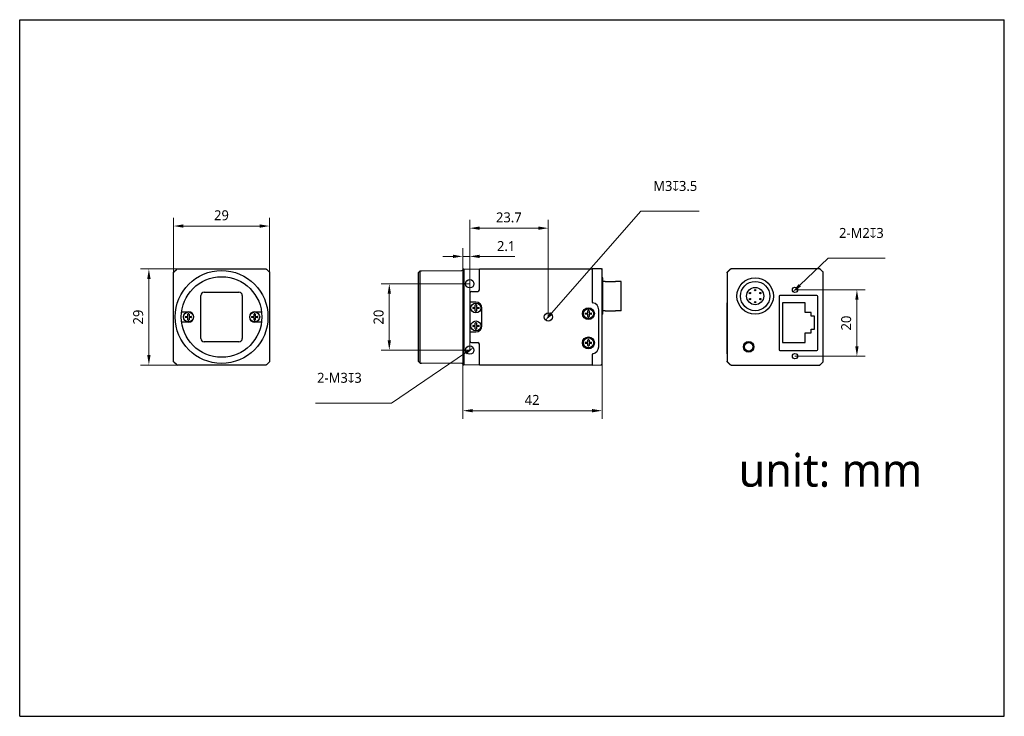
# Model space of a CAD drawing. Header units: millimetres. Extents: x 798 to 1095, y 69 to 279.
import ezdxf

# ---------------------------------------------------------------- set-up
doc = ezdxf.new("R2010")
doc.units = ezdxf.units.MM
doc.header["$LTSCALE"] = 16.335
doc.header["$PDMODE"] = 3
doc.header["$PDSIZE"] = 8
doc.layers.get('0').update_dxf_attribs({"linetype": 'CONTINUOUS'})
doc.layers.get('Defpoints').update_dxf_attribs({"linetype": 'CONTINUOUS'})
for name, color, linetype in [('00_COMPONENTS', 7, 'CONTINUOUS'), ('51__DRAFT_DIMS', 7, 'CONTINUOUS'), ('ASM_DXF_DIMENSION', 7, 'CONTINUOUS'), ('D-01-36-26-0DXF_CONTINUOUS_LINE', 7, 'CONTINUOUS'), ('HR10A-7R-6PBDXF_CONTINUOUS_LINE', 7, 'CONTINUOUS'), ('RJ45-B563S-LDXF_CONTINUOUS_LINE', 7, 'CONTINUOUS')]:
    doc.layers.add(name, color=color, linetype=linetype)
doc.styles.get("Standard").update_dxf_attribs({"font": 'Roboto-Regular.ttf'})
doc.dimstyles.new('DIMSTYLE_1', dxfattribs={"dimtxt": 3, "dimasz": 3, "dimexe": 2.5, "dimexo": 0, "dimgap": 0.75, "dimtad": 1, "dimdsep": 46, "dimtxsty": 'STANDARD', "dimblk": '_FILLED', "dimcen": 0.09, "dimclrd": 8, "dimclre": 8, "dimclrt": 7, "dimadec": 0, "dimazin": 0, "dimtp": 0.001, "dimtm": 0.001, "dimtfac": 1, "dimtofl": 0, "dimtmove": 0, "dimatfit": 3, "dimldrblk": '_FILLED', "dimfxl": 1, "dimtolj": 1, "dimlwd": 9, "dimlwe": 9, "dimarcsym": 0})
doc.dimstyles.new('DIMSTYLE_2', dxfattribs={"dimtxt": 3, "dimasz": 3, "dimexe": 2.5, "dimexo": 0, "dimtad": 1, "dimdec": 3, "dimdsep": 46, "dimtxsty": 'STANDARD', "dimblk": '_FILLED', "dimcen": 0.09, "dimclrd": 8, "dimclre": 8, "dimclrt": 7, "dimadec": 0, "dimazin": 0, "dimtp": 0.001, "dimtm": 0.001, "dimtfac": 1, "dimtdec": 3, "dimtmove": 0, "dimatfit": 2, "dimldrblk": '_FILLED', "dimfxl": 1, "dimtolj": 1, "dimlwd": 9, "dimlwe": 9, "dimarcsym": 0})

# ---------------------------------------------------------------- blocks, each defined once
blk = doc.blocks.new('_FILLED')
at = {"color": 0, "linetype": 'ByBlock'}
blk.add_solid([(0, 0), (-1, 0.167), (-1, -0.167)], dxfattribs=at)
blk = doc.blocks.new('*D210')
at = {"layer": '51__DRAFT_DIMS', "color": 8, "lineweight": 9}
for p, q in [((933.65, 199.04), (906.89, 199.04)), ((909.39, 182.04), (909.39, 196.04)), ((933.65, 179.04), (906.89, 179.04))]:
    blk.add_line(p, q, dxfattribs=at)
at = {"layer": 'Defpoints', "color": 0}
for p in [(909.39, 199.04), (933.65, 199.04), (933.65, 179.04)]:
    blk.add_point(p, dxfattribs=at)
at = {"layer": '51__DRAFT_DIMS', "color": 8, "linetype": 'ByBlock', "lineweight": 9, "xscale": 3, "yscale": 3, "zscale": 3}
for p, rotation in [((909.39, 199.04), 90), ((909.39, 179.04), 270)]:
    blk.add_blockref('_FILLED', p, dxfattribs=dict(at, rotation=rotation))
at = {"layer": '51__DRAFT_DIMS', "color": 7, "insert": (904.64, 189.02), "char_height": 3, "attachment_point": 2, "rotation": 90, "line_spacing_factor": 0.9}
blk.add_mtext('\\A1;20', dxfattribs=at)
blk = doc.blocks.new('*D211')
at = {"layer": '51__DRAFT_DIMS', "color": 8, "lineweight": 9}
for p, q in [((933.65, 179.04), (933.65, 218.32)), ((957.35, 189.04), (957.35, 218.32)), ((954.35, 215.82), (936.65, 215.82))]:
    blk.add_line(p, q, dxfattribs=at)
at = {"layer": 'Defpoints', "color": 0}
for p in [(933.65, 215.82), (957.35, 189.04), (933.65, 179.04)]:
    blk.add_point(p, dxfattribs=at)
at = {"layer": '51__DRAFT_DIMS', "color": 8, "linetype": 'ByBlock', "lineweight": 9, "xscale": 3, "yscale": 3, "zscale": 3, "rotation": 180}
blk.add_blockref('_FILLED', (933.65, 215.82), dxfattribs=at)
at = {"layer": '51__DRAFT_DIMS', "color": 8, "linetype": 'ByBlock', "lineweight": 9, "xscale": 3, "yscale": 3, "zscale": 3}
blk.add_blockref('_FILLED', (957.35, 215.82), dxfattribs=at)
at = {"layer": '51__DRAFT_DIMS', "color": 7, "insert": (945.45, 220.57), "char_height": 3, "attachment_point": 2, "line_spacing_factor": 0.9}
blk.add_mtext('\\A1;23.7', dxfattribs=at)
blk = doc.blocks.new('*D212')
at = {"layer": '51__DRAFT_DIMS', "color": 8, "lineweight": 9}
for p, q in [((931.55, 187.4), (931.55, 209.81)), ((933.65, 179.04), (933.65, 209.81)), ((928.55, 207.31), (925.55, 207.31)), ((931.55, 207.31), (933.65, 207.31)), ((936.65, 207.31), (947.29, 207.31))]:
    blk.add_line(p, q, dxfattribs=at)
at = {"layer": 'Defpoints', "color": 0}
for p in [(933.65, 207.31), (931.55, 187.4), (933.65, 179.04)]:
    blk.add_point(p, dxfattribs=at)
at = {"layer": '51__DRAFT_DIMS', "color": 8, "linetype": 'ByBlock', "lineweight": 9, "xscale": 3, "yscale": 3, "zscale": 3}
blk.add_blockref('_FILLED', (931.55, 207.31), dxfattribs=at)
at = {"layer": '51__DRAFT_DIMS', "color": 8, "linetype": 'ByBlock', "lineweight": 9, "xscale": 3, "yscale": 3, "zscale": 3, "rotation": 180}
blk.add_blockref('_FILLED', (933.65, 207.31), dxfattribs=at)
at = {"layer": '51__DRAFT_DIMS', "color": 7, "insert": (941.87, 211.93), "char_height": 3, "attachment_point": 1, "line_spacing_factor": 0.9}
blk.add_mtext('\\A1;2.1', dxfattribs=at)
blk = doc.blocks.new('*D213')
at = {"layer": '51__DRAFT_DIMS', "color": 8, "lineweight": 9}
for p, q in [((973.55, 176.13), (973.55, 158.29)), ((931.55, 174.9), (931.55, 158.29)), ((970.55, 160.79), (934.55, 160.79))]:
    blk.add_line(p, q, dxfattribs=at)
at = {"layer": 'Defpoints', "color": 0}
for p in [(973.55, 176.13), (931.55, 174.9), (931.55, 160.79)]:
    blk.add_point(p, dxfattribs=at)
at = {"layer": '51__DRAFT_DIMS', "color": 8, "linetype": 'ByBlock', "lineweight": 9, "xscale": 3, "yscale": 3, "zscale": 3, "rotation": 180}
blk.add_blockref('_FILLED', (931.55, 160.79), dxfattribs=at)
at = {"layer": '51__DRAFT_DIMS', "color": 8, "linetype": 'ByBlock', "lineweight": 9, "xscale": 3, "yscale": 3, "zscale": 3}
blk.add_blockref('_FILLED', (973.55, 160.79), dxfattribs=at)
at = {"layer": '51__DRAFT_DIMS', "color": 7, "insert": (952.46, 165.54), "char_height": 3, "attachment_point": 2, "line_spacing_factor": 0.9}
blk.add_mtext('\\A1;42', dxfattribs=at)
blk = doc.blocks.new('*D214')
at = {"layer": 'ASM_DXF_DIMENSION', "color": 8, "linetype": 'Continuous', "lineweight": 9}
for p in [(958.34, 190.17), (1002.83, 220.92)]:
    blk.add_line(p, (985.26, 220.92), dxfattribs=at)
at = {"layer": 'Defpoints', "color": 0}
for p in [(958.34, 190.17), (956.36, 187.91)]:
    blk.add_point(p, dxfattribs=at)
at = {"layer": 'ASM_DXF_DIMENSION', "color": 8, "linetype": 'ByBlock', "lineweight": 9, "xscale": 3, "yscale": 3, "zscale": 3, "rotation": 228.8019734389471}
blk.add_blockref('_FILLED', (956.36, 187.91), dxfattribs=at)
at = {"layer": 'ASM_DXF_DIMENSION', "color": 7, "lineweight": 15, "insert": (989.01, 230.05), "char_height": 3, "attachment_point": 1, "line_spacing_factor": 0.9}
blk.add_mtext('\\A1;{M3{\\fgdt;x}3.5\\P }', dxfattribs=at)
blk = doc.blocks.new('*D215')
at = {"layer": 'ASM_DXF_DIMENSION', "color": 8, "linetype": 'Continuous', "lineweight": 9}
for p in [(932.41, 178.2), (887.16, 163.09)]:
    blk.add_line(p, (910.08, 163.09), dxfattribs=at)
at = {"layer": 'Defpoints', "color": 0}
for p in [(932.41, 178.2), (934.89, 179.88)]:
    blk.add_point(p, dxfattribs=at)
at = {"layer": 'ASM_DXF_DIMENSION', "color": 8, "linetype": 'ByBlock', "lineweight": 9, "xscale": 3, "yscale": 3, "zscale": 3, "rotation": 34.08820416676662}
blk.add_blockref('_FILLED', (934.89, 179.88), dxfattribs=at)
at = {"layer": 'ASM_DXF_DIMENSION', "color": 7, "lineweight": 15, "insert": (901.08, 172.21), "char_height": 3, "attachment_point": 3, "line_spacing_factor": 0.9}
blk.add_mtext('\\A1;{2-M3{\\fgdt;x}3\\P }', dxfattribs=at)
blk = doc.blocks.new('*D216')
at = {"layer": '51__DRAFT_DIMS', "color": 8, "lineweight": 9}
for p, q in [((1031.76, 197.23), (1052.94, 197.23)), ((1050.44, 194.23), (1050.44, 180.23)), ((1031.76, 177.23), (1052.94, 177.23))]:
    blk.add_line(p, q, dxfattribs=at)
at = {"layer": 'Defpoints', "color": 0}
for p in [(1031.76, 197.23), (1031.76, 177.23), (1050.44, 177.23)]:
    blk.add_point(p, dxfattribs=at)
at = {"layer": '51__DRAFT_DIMS', "color": 8, "linetype": 'ByBlock', "lineweight": 9, "xscale": 3, "yscale": 3, "zscale": 3}
for p, rotation in [((1050.44, 197.23), 90), ((1050.44, 177.23), 270)]:
    blk.add_blockref('_FILLED', p, dxfattribs=dict(at, rotation=rotation))
at = {"layer": '51__DRAFT_DIMS', "color": 7, "insert": (1045.69, 187.21), "char_height": 3, "attachment_point": 2, "rotation": 90, "line_spacing_factor": 0.9}
blk.add_mtext('\\A1;20', dxfattribs=at)
blk = doc.blocks.new('*D217')
at = {"layer": 'ASM_DXF_DIMENSION', "color": 8, "linetype": 'Continuous', "lineweight": 9}
for p in [(1033.21, 198.61), (1058.97, 206.75)]:
    blk.add_line(p, (1041.74, 206.75), dxfattribs=at)
at = {"layer": 'Defpoints', "color": 0}
for p in [(1031.04, 196.54), (1032.48, 197.92)]:
    blk.add_point(p, dxfattribs=at)
at = {"layer": 'ASM_DXF_DIMENSION', "color": 8, "linetype": 'ByBlock', "lineweight": 9, "xscale": 3, "yscale": 3, "zscale": 3, "rotation": 223.6504924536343}
blk.add_blockref('_FILLED', (1031.04, 196.54), dxfattribs=at)
at = {"layer": 'ASM_DXF_DIMENSION', "color": 7, "lineweight": 15, "insert": (1045.05, 215.88), "char_height": 3, "attachment_point": 1, "line_spacing_factor": 0.9}
blk.add_mtext('\\A1;{2-M2{\\fgdt;x}3\\P }', dxfattribs=at)
blk = doc.blocks.new('*D218')
at = {"layer": '51__DRAFT_DIMS', "color": 8, "lineweight": 9}
for p, q in [((844.3, 202.33), (844.3, 218.96)), ((873.29, 202.33), (873.29, 218.96)), ((847.3, 216.46), (870.29, 216.46))]:
    blk.add_line(p, q, dxfattribs=at)
at = {"layer": 'Defpoints', "color": 0}
for p in [(873.29, 216.46), (844.3, 202.33), (873.29, 202.33)]:
    blk.add_point(p, dxfattribs=at)
at = {"layer": '51__DRAFT_DIMS', "color": 8, "linetype": 'ByBlock', "lineweight": 9, "xscale": 3, "yscale": 3, "zscale": 3, "rotation": 180}
blk.add_blockref('_FILLED', (844.3, 216.46), dxfattribs=at)
at = {"layer": '51__DRAFT_DIMS', "color": 8, "linetype": 'ByBlock', "lineweight": 9, "xscale": 3, "yscale": 3, "zscale": 3}
blk.add_blockref('_FILLED', (873.29, 216.46), dxfattribs=at)
at = {"layer": '51__DRAFT_DIMS', "color": 7, "insert": (858.76, 221.21), "char_height": 3, "attachment_point": 2, "line_spacing_factor": 0.9}
blk.add_mtext('\\A1;29', dxfattribs=at)
blk = doc.blocks.new('*D220')
at = {"layer": '51__DRAFT_DIMS', "color": 8, "lineweight": 9}
for p, q in [((845.5, 203.54), (834.37, 203.54)), ((836.87, 200.54), (836.87, 177.55)), ((845.5, 174.55), (834.37, 174.55))]:
    blk.add_line(p, q, dxfattribs=at)
at = {"layer": 'Defpoints', "color": 0}
for p in [(845.5, 203.54), (836.87, 174.55), (845.5, 174.55)]:
    blk.add_point(p, dxfattribs=at)
at = {"layer": '51__DRAFT_DIMS', "color": 8, "linetype": 'ByBlock', "lineweight": 9, "xscale": 3, "yscale": 3, "zscale": 3}
for p, rotation in [((836.87, 203.54), 90), ((836.87, 174.55), 270)]:
    blk.add_blockref('_FILLED', p, dxfattribs=dict(at, rotation=rotation))
at = {"layer": '51__DRAFT_DIMS', "color": 7, "insert": (832.12, 189.01), "char_height": 3, "attachment_point": 2, "rotation": 90, "line_spacing_factor": 0.9}
blk.add_mtext('\\A1;29{}{{\\H0.7x;}{}}', dxfattribs=at)

msp = doc.modelspace()

# ---------------------------------------------------------------- linework, layer by layer
at = {"color": 7}
for p, q in [((797.8969, 68.661), (797.8969, 278.661)), ((797.8969, 278.661), (1094.8969, 278.661)), ((1094.8969, 68.661), (1094.8969, 278.661)), ((797.8969, 68.661), (1094.8969, 68.661))]:
    msp.add_line(p, q, dxfattribs=at)
for p, q in [((918.2223, 202.4304), (918.7223, 202.9348)), ((918.7223, 202.9348), (918.7923, 202.9348)), ((918.7923, 202.9348), (918.9523, 202.9348)), ((918.9523, 202.9348), (919.1286, 202.9348)), ((973.2612, 203.5196), (973.5301, 203.5173)), ((973.5522, 203.2111), (973.5548, 203.5009)), ((974.4823, 199.7684), (977.5823, 199.7684)), ((934.2023, 196.7433), (936.0523, 196.7433)), ((933.7523, 193.5433), (933.7023, 193.5433)), ((974.4823, 190.9184), (977.5823, 190.9184)), ((933.7523, 184.5433), (933.7023, 184.5433)), ((934.2023, 181.3433), (936.0523, 181.3433)), ((918.2223, 175.6561), (918.7223, 175.1517)), ((918.7223, 175.1517), (918.7923, 175.1517)), ((918.7923, 175.1517), (918.9523, 175.1517)), ((918.9523, 175.1517), (919.1223, 175.1517))]:
    msp.add_line(p, q)
msp.add_circle((957.3523, 189.0433), 1.25)
msp.add_arc((973.5314, 203.4925), 0.0248, 19.764855, 93.164568)
at = {"layer": '00_COMPONENTS', "color": 7}
for p, q in [((844.2975, 190.7092), (844.2975, 202.3335)), ((844.4413, 202.6897), (845.1485, 203.3968)), ((844.444, 202.687), (845.1511, 203.3942)), ((845.5047, 203.5406), (857.1289, 203.5406)), ((857.1289, 203.5406), (858.7949, 203.5407)), ((858.7949, 203.5407), (860.4609, 203.5406)), ((860.4609, 203.5406), (872.0878, 203.5406)), ((872.4413, 203.3942), (873.1485, 202.6871)), ((873.2949, 202.3335), (873.2949, 175.753)), ((918.2223, 175.6561), (918.2223, 202.4304)), ((918.7223, 175.1517), (918.7223, 202.9348)), ((919.1223, 202.9348), (931.2549, 203.0407)), ((931.8443, 203.5407), (931.5483, 203.2918)), ((931.5523, 203.2433), (931.5523, 190.6869)), ((931.8515, 202.6871), (931.8497, 202.3335)), ((931.8497, 202.3335), (931.8497, 190.6869)), ((931.8523, 203.5406), (931.8515, 203.3942)), ((931.8515, 203.3942), (931.8515, 202.6871)), ((931.8523, 203.5406), (936.5523, 203.4996)), ((936.552, 197.2266), (936.5523, 203.5433)), ((936.5523, 203.5433), (970.5523, 203.5433)), ((973.2612, 203.5196), (970.5523, 203.5433)), ((970.5523, 203.5433), (970.5529, 193.5914)), ((973.5522, 203.2111), (973.5523, 203.2052)), ((973.5523, 203.2152), (973.5523, 203.2207)), ((973.5523, 174.8813), (973.5523, 203.2064)), ((973.5529, 203.2254), (973.5527, 203.2368)), ((973.5529, 203.2254), (973.5529, 203.2291)), ((1011.2939, 202.3362), (1011.2939, 175.7504)), ((1012.1475, 203.3968), (1011.4404, 202.6897)), ((1012.1547, 203.3793), (1011.4579, 202.6824)), ((1014.6172, 203.5433), (1012.501, 203.5433)), ((1027.9356, 203.5433), (1014.6172, 203.5433)), ((1032.6522, 203.5433), (1027.9356, 203.5433)), ((1039.0868, 203.5433), (1032.6522, 203.5433)), ((1040.1299, 202.6824), (1039.4331, 203.3793)), ((1040.1475, 202.6897), (1039.4404, 203.3968)), ((1040.2939, 175.7504), (1040.2939, 202.3362)), ((973.7823, 200.8434), (973.5523, 200.8434)), ((973.7823, 189.8434), (973.7823, 200.8433)), ((974.4823, 199.7684), (973.7823, 199.7684)), ((979.2823, 199.7684), (977.5823, 199.7684)), ((979.2823, 190.9184), (979.2823, 199.7684)), ((853.5449, 196.5433), (864.0449, 196.5433)), ((933.7023, 196.2433), (933.7023, 181.8433)), ((852.5449, 182.5433), (852.5449, 195.5433)), ((865.0449, 195.5433), (865.0449, 182.5433)), ((935.5023, 193.5433), (933.7523, 193.5433)), ((844.2975, 187.3773), (844.2975, 190.7092)), ((846.7507, 190.6433), (848.7949, 190.6433)), ((868.7949, 190.6433), (870.8391, 190.6433)), ((934.6561, 191.9233), (935.2223, 191.9233)), ((935.2223, 191.5633), (934.6561, 191.5633)), ((935.3223, 192.0233), (935.3223, 192.5895)), ((935.3223, 190.897), (935.3223, 191.4633)), ((935.6823, 192.5895), (935.6823, 192.0233)), ((935.6823, 191.4633), (935.6823, 190.897)), ((935.7823, 191.9233), (936.3485, 191.9233)), ((936.3485, 191.5633), (935.7823, 191.5633)), ((937.3023, 186.3433), (937.3023, 191.7433)), ((968.6061, 190.2233), (969.1723, 190.2233)), ((969.2723, 190.3233), (969.2723, 190.8895)), ((969.6323, 190.8895), (969.6323, 190.3233)), ((969.7323, 190.2233), (970.2985, 190.2233)), ((972.5523, 180.0433), (972.5523, 191.2433)), ((974.4823, 190.9184), (973.7823, 190.9184)), ((979.2823, 190.9184), (977.5823, 190.9184)), ((1011.3114, 180.0433), (1011.3114, 191.2433)), ((844.2975, 175.753), (844.2975, 187.3773)), ((848.7949, 187.4433), (846.7507, 187.4433)), ((847.9487, 189.2233), (848.5149, 189.2233)), ((848.5149, 188.8633), (847.9487, 188.8633)), ((848.6149, 189.3233), (848.6149, 189.8895)), ((848.6149, 188.197), (848.6149, 188.7633)), ((848.9749, 189.8895), (848.9749, 189.3233)), ((848.9749, 188.7633), (848.9749, 188.197)), ((849.0749, 189.2233), (849.6411, 189.2233)), ((849.6411, 188.8633), (849.0749, 188.8633)), ((867.9487, 189.2233), (868.5149, 189.2233)), ((868.5149, 188.8633), (867.9487, 188.8633)), ((868.6149, 189.3233), (868.6149, 189.8895)), ((868.6149, 188.197), (868.6149, 188.7633)), ((870.8391, 187.4433), (868.7949, 187.4433)), ((868.9749, 189.8895), (868.9749, 189.3233)), ((868.9749, 188.7633), (868.9749, 188.197)), ((869.0749, 189.2233), (869.6411, 189.2233)), ((869.6411, 188.8633), (869.0749, 188.8633)), ((931.5523, 187.3997), (931.5523, 174.8433)), ((931.8497, 187.3997), (931.8497, 175.753)), ((935.3223, 186.6233), (935.3223, 187.1895)), ((935.6823, 187.1895), (935.6823, 186.6233)), ((969.1723, 189.8633), (968.6061, 189.8633)), ((969.2723, 189.197), (969.2723, 189.7633)), ((969.6323, 189.7633), (969.6323, 189.197)), ((970.2985, 189.8633), (969.7323, 189.8633)), ((973.7823, 189.8434), (973.5523, 189.8434)), ((933.7523, 184.5433), (935.5023, 184.5433)), ((934.6561, 186.5233), (935.2223, 186.5233)), ((935.2223, 186.1633), (934.6561, 186.1633)), ((935.3223, 185.497), (935.3223, 186.0633)), ((935.6823, 186.0633), (935.6823, 185.497)), ((935.7823, 186.5233), (936.3485, 186.5233)), ((936.3485, 186.1633), (935.7823, 186.1633)), ((864.0449, 181.5433), (853.5449, 181.5433)), ((968.6061, 181.4233), (969.1723, 181.4233)), ((969.2723, 181.5233), (969.2723, 182.0895)), ((969.6323, 182.0895), (969.6323, 181.5233)), ((969.7323, 181.4233), (970.2985, 181.4233)), ((936.5523, 174.5433), (936.5523, 180.9433)), ((969.1723, 181.0633), (968.6061, 181.0633)), ((969.2723, 180.397), (969.2723, 180.9633)), ((969.6323, 180.9633), (969.6323, 180.397)), ((970.2985, 181.0633), (969.7323, 181.0633)), ((845.1485, 174.6897), (844.4413, 175.3968)), ((845.1511, 174.6923), (844.444, 175.3995)), ((873.1485, 175.3995), (872.4413, 174.6923)), ((931.8497, 175.753), (931.8515, 175.3995)), ((931.8515, 175.3995), (931.8515, 174.6923)), ((970.5524, 177.6838), (970.5523, 174.5433)), ((1012.1475, 174.6897), (1011.4404, 175.3968)), ((1011.4579, 175.4041), (1012.1547, 174.7072)), ((1039.4331, 174.7072), (1040.1299, 175.4041)), ((1039.4404, 174.6897), (1040.1475, 175.3968)), ((857.1289, 174.5459), (845.5047, 174.5459)), ((858.7949, 174.5458), (857.1289, 174.5459)), ((860.4609, 174.5459), (858.7949, 174.5458)), ((872.0878, 174.5459), (860.4609, 174.5459)), ((931.2549, 175.0459), (919.1223, 175.1517)), ((931.8443, 174.5458), (931.5483, 174.7947)), ((931.8515, 174.6923), (931.8523, 174.5459)), ((936.5523, 174.5869), (931.8523, 174.5459)), ((970.5523, 174.5433), (936.5523, 174.5433)), ((970.5523, 174.5433), (973.2606, 174.5669)), ((973.2393, 174.5667), (973.2535, 174.5668)), ((973.2537, 174.5668), (973.2525, 174.5668)), ((973.2535, 174.5668), (973.2562, 174.5669)), ((973.2549, 174.5669), (973.262, 174.567)), ((973.2562, 174.5669), (973.2563, 174.5669)), ((973.2573, 174.5669), (973.2618, 174.5669)), ((973.5523, 174.8712), (973.5523, 174.8749)), ((1012.501, 174.5433), (1014.6172, 174.5433)), ((1014.6172, 174.5433), (1027.9356, 174.5433)), ((1027.9356, 174.5433), (1032.6522, 174.5433)), ((1032.6522, 174.5433), (1039.0868, 174.5433))]:
    msp.add_line(p, q, dxfattribs=at)
for points in [[(973.2618, 174.5669), (973.2647, 174.567), (973.2686, 174.5671), (973.2728, 174.5673), (973.277, 174.5675), (973.2814, 174.5678), (973.2858, 174.5682), (973.2903, 174.5686), (973.2949, 174.5692), (973.2995, 174.5698), (973.3041, 174.5705), (973.3088, 174.5713), (973.3136, 174.5721), (973.3184, 174.5731), (973.3232, 174.5741), (973.328, 174.5753), (973.3329, 174.5765), (973.3377, 174.5778), (973.3426, 174.5792), (973.3475, 174.5807)], [(973.3475, 174.5807), (973.3524, 174.5823), (973.3573, 174.584), (973.3622, 174.5858), (973.3671, 174.5877), (973.372, 174.5897), (973.377, 174.5918), (973.3819, 174.594), (973.3869, 174.5964), (973.3919, 174.5989), (973.3969, 174.6015), (973.4019, 174.6042), (973.4069, 174.607), (973.4119, 174.61), (973.4169, 174.6132), (973.422, 174.6165), (973.427, 174.6199), (973.432, 174.6234), (973.437, 174.6271), (973.4419, 174.631), (973.4468, 174.635), (973.4516, 174.6391), (973.4564, 174.6433), (973.4612, 174.6477), (973.4658, 174.6522), (973.4704, 174.6569), (973.4749, 174.6616), (973.4793, 174.6665), (973.4837, 174.6716), (973.4879, 174.6767), (973.4921, 174.682), (973.4962, 174.6875), (973.5002, 174.693), (973.504, 174.6987), (973.5078, 174.7045), (973.5114, 174.7105), (973.5149, 174.7165), (973.5183, 174.7227), (973.5216, 174.729), (973.5247, 174.7354), (973.5277, 174.742), (973.5306, 174.7486), (973.5333, 174.7554), (973.5358, 174.7622), (973.5382, 174.7692), (973.5404, 174.7762), (973.5425, 174.7834), (973.5444, 174.7906), (973.5461, 174.7979), (973.5476, 174.8054), (973.5489, 174.8128), (973.5501, 174.8203), (973.5511, 174.8279), (973.5518, 174.8351), (973.5523, 174.8421), (973.5527, 174.8488), (973.5529, 174.8547), (973.5529, 174.8597), (973.5529, 174.8611)], [(973.4621, 174.6518), (973.4859, 174.678), (973.506, 174.706), (973.5222, 174.7352), (973.5348, 174.7649), (973.5438, 174.7949), (973.5495, 174.8248), (973.5518, 174.8499)], [(973.4629, 174.6519), (973.4799, 174.67), (973.4948, 174.6887), (973.5076, 174.7075), (973.5184, 174.7263), (973.5274, 174.7449), (973.5348, 174.7634), (973.5409, 174.7819), (973.5456, 174.8), (973.549, 174.8177), (973.5513, 174.8356), (973.5525, 174.8529)]]:
    msp.add_lwpolyline(points, dxfattribs=at)
for centre, radius in [((858.7949, 189.0433), 13.9974), ((858.7949, 189.0433), 12.15), ((933.6523, 199.0433), 1.25), ((1019.7453, 195.3434), 5.5), ((1031.7589, 197.2333), 0.8), ((935.5023, 191.7433), 1.5), ((848.7949, 189.0433), 1.5), ((868.7949, 189.0433), 1.5), ((969.4523, 190.0433), 1.8), ((969.4523, 190.0433), 1.5), ((935.5023, 186.3433), 1.5), ((969.4523, 181.2433), 1.8), ((969.4523, 181.2433), 1.5), ((1017.7939, 180.0433), 1.6), ((1017.7939, 180.0433), 1.3), ((933.6523, 179.0433), 1.25), ((1031.7589, 177.2333), 0.8)]:
    msp.add_circle(centre, radius, dxfattribs=at)
for centre, radius, start, end in [((844.7949, 202.3362), 0.5, 135, 180), ((931.2523, 203.3407), 0.3, 270.5, 350.623927), ((931.2543, 203.2431), 0.298, 0.03596, 9.408407), ((1011.7939, 202.3362), 0.5, 135, 180), ((1012.501, 203.0433), 0.5, 90, 135), ((1012.5005, 203.0451), 0.4981, 112.573799, 119.906939), ((1039.0868, 203.0433), 0.5, 45, 90), ((1039.0866, 203.045), 0.4982, 82.468103, 89.978969), ((1039.086, 203.0397), 0.5036, 68.444865, 82.480653), ((1039.0901, 203.0511), 0.4915, 66.542351, 68.392162), ((1039.085, 203.0405), 0.5033, 53.078624, 66.4932), ((1039.0878, 203.044), 0.4988, 45.023661, 53.095056), ((1039.7939, 202.3362), 0.5, 0, 45), ((1039.7898, 202.3334), 0.5049, 29.899876, 37.671244), ((1039.7951, 202.3364), 0.4988, 23.4716, 29.903971), ((1039.8018, 202.3394), 0.4915, 21.607837, 23.457649), ((1039.7905, 202.3354), 0.5034, 7.966465, 21.557581), ((1039.7953, 202.336), 0.4986, 0.023332, 7.982238), ((853.5449, 195.5433), 1, 90, 180), ((864.0449, 195.5433), 1, 0, 90), ((934.2023, 196.2433), 0.5, 90, 180), ((936.0523, 197.2433), 0.5, 270, 0), ((935.5023, 191.7433), 1.8, 0, 90), ((970.8523, 193.6097), 0.3, 180, 260.405932), ((970.4523, 191.2433), 2.1, 0, 80.405932), ((848.7949, 189.0433), 1.6, 270, 90), ((868.7949, 189.0433), 1.6, 90, 270), ((935.5023, 191.7433), 0.95, 174.599463, 185.400537), ((934.6561, 191.8233), 0.1, 90, 174.599463), ((934.6561, 191.6633), 0.1, 185.400537, 270), ((935.2223, 192.0233), 0.1, 270, 0), ((935.2223, 191.4633), 0.1, 0, 90), ((935.4223, 192.5895), 0.1, 95.400537, 180), ((935.4223, 190.897), 0.1, 180, 264.599463), ((935.5023, 191.7433), 0.95, 84.599463, 95.400537), ((935.5023, 191.7433), 0.95, 264.599463, 275.400537), ((935.5823, 192.5895), 0.1, 0, 84.599463), ((935.5823, 190.897), 0.1, 275.400537, 0), ((935.7823, 192.0233), 0.1, 180, 270), ((935.7823, 191.4633), 0.1, 90, 180), ((936.3485, 191.8233), 0.1, 5.400537, 90), ((936.3485, 191.6633), 0.1, 270, 354.599463), ((935.5023, 191.7433), 0.95, 354.599463, 5.400537), ((969.4523, 190.0433), 0.95, 174.599463, 185.400537), ((968.6061, 190.1233), 0.1, 90, 174.599463), ((969.1723, 190.3233), 0.1, 270, 0), ((969.3723, 190.8895), 0.1, 95.400537, 180), ((969.4523, 190.0433), 0.95, 84.599463, 95.400537), ((969.5323, 190.8895), 0.1, 0, 84.599463), ((969.7323, 190.3233), 0.1, 180, 270), ((970.2985, 190.1233), 0.1, 5.400537, 90), ((969.4523, 190.0433), 0.95, 354.599463, 5.400537), ((848.7949, 189.0433), 0.95, 174.599463, 185.400537), ((847.9487, 189.1233), 0.1, 90, 174.599463), ((847.9487, 188.9633), 0.1, 185.400537, 270), ((848.5149, 189.3233), 0.1, 270, 0), ((848.5149, 188.7633), 0.1, 0, 90), ((848.7149, 189.8895), 0.1, 95.400537, 180), ((848.7149, 188.197), 0.1, 180, 264.599463), ((848.7949, 189.0433), 0.95, 84.599463, 95.400537), ((848.7949, 189.0433), 0.95, 264.599463, 275.400537), ((848.8749, 189.8895), 0.1, 0, 84.599463), ((848.8749, 188.197), 0.1, 275.400537, 0), ((849.0749, 189.3233), 0.1, 180, 270), ((849.0749, 188.7633), 0.1, 90, 180), ((849.6411, 189.1233), 0.1, 5.400537, 90), ((849.6411, 188.9633), 0.1, 270, 354.599463), ((848.7949, 189.0433), 0.95, 354.599463, 5.400537), ((868.7949, 189.0433), 0.95, 174.599463, 185.400537), ((867.9487, 189.1233), 0.1, 90, 174.599463), ((867.9487, 188.9633), 0.1, 185.400537, 270), ((868.5149, 189.3233), 0.1, 270, 0), ((868.5149, 188.7633), 0.1, 0, 90), ((868.7149, 189.8895), 0.1, 95.400537, 180), ((868.7149, 188.197), 0.1, 180, 264.599463), ((868.7949, 189.0433), 0.95, 84.599463, 95.400537), ((868.7949, 189.0433), 0.95, 264.599463, 275.400537), ((868.8749, 189.8895), 0.1, 0, 84.599463), ((868.8749, 188.197), 0.1, 275.400537, 0), ((869.0749, 189.3233), 0.1, 180, 270), ((869.0749, 188.7633), 0.1, 90, 180), ((869.6411, 189.1233), 0.1, 5.400537, 90), ((869.6411, 188.9633), 0.1, 270, 354.599463), ((868.7949, 189.0433), 0.95, 354.599463, 5.400537), ((935.4223, 187.1895), 0.1, 95.400537, 180), ((935.5023, 186.3433), 0.95, 84.599463, 95.400537), ((935.5823, 187.1895), 0.1, 0, 84.599463), ((968.6061, 189.9633), 0.1, 185.400537, 270), ((969.1723, 189.7633), 0.1, 0, 90), ((969.3723, 189.197), 0.1, 180, 264.599463), ((969.4523, 190.0433), 0.95, 264.599463, 275.400537), ((969.5323, 189.197), 0.1, 275.400537, 0), ((969.7323, 189.7633), 0.1, 90, 180), ((970.2985, 189.9633), 0.1, 270, 354.599463), ((935.5023, 186.3433), 0.95, 174.599463, 185.400537), ((934.6561, 186.4233), 0.1, 90, 174.599463), ((934.6561, 186.2633), 0.1, 185.400537, 270), ((935.2223, 186.6233), 0.1, 270, 0), ((935.2223, 186.0633), 0.1, 0, 90), ((935.4223, 185.497), 0.1, 180, 264.599463), ((935.5023, 186.3433), 0.95, 264.599463, 275.400537), ((935.5023, 186.3433), 1.8, 270, 0), ((935.5823, 185.497), 0.1, 275.400537, 0), ((935.7823, 186.6233), 0.1, 180, 270), ((935.7823, 186.0633), 0.1, 90, 180), ((936.3485, 186.4233), 0.1, 5.400537, 90), ((936.3485, 186.2633), 0.1, 270, 354.599463), ((935.5023, 186.3433), 0.95, 354.599463, 5.400537), ((853.5449, 182.5433), 1, 180, 270), ((864.0449, 182.5433), 1, 270, 0), ((934.2023, 181.8433), 0.5, 180, 270), ((936.0523, 180.8433), 0.5, 0, 90), ((969.4523, 181.2433), 0.95, 174.599463, 185.400537), ((968.6061, 181.3233), 0.1, 90, 174.599463), ((969.1723, 181.5233), 0.1, 270, 0), ((969.3723, 182.0895), 0.1, 95.400537, 180), ((969.4523, 181.2433), 0.95, 84.599463, 95.400537), ((969.5323, 182.0895), 0.1, 0, 84.599463), ((969.7323, 181.5233), 0.1, 180, 270), ((970.2985, 181.3233), 0.1, 5.400537, 90), ((969.4523, 181.2433), 0.95, 354.599463, 5.400537), ((968.6061, 181.1633), 0.1, 185.400537, 270), ((969.1723, 180.9633), 0.1, 0, 90), ((969.3723, 180.397), 0.1, 180, 264.599463), ((969.4523, 181.2433), 0.95, 264.599463, 275.400537), ((969.5323, 180.397), 0.1, 275.400537, 0), ((969.7323, 180.9633), 0.1, 90, 180), ((970.2985, 181.1633), 0.1, 270, 354.599463), ((970.4523, 180.0433), 2.1, 279.594068, 0), ((970.8523, 177.6768), 0.3, 99.594068, 180), ((1011.7939, 175.7504), 0.5, 180, 225), ((1011.7921, 175.7498), 0.4981, 202.573799, 209.906939), ((1039.7939, 175.7504), 0.5, 315, 0), ((1039.7946, 175.7494), 0.4988, 315.023661, 323.095056), ((1039.7911, 175.7522), 0.5033, 323.078624, 336.4932), ((1039.8018, 175.7471), 0.4915, 336.542351, 338.392162), ((1039.7903, 175.7511), 0.5036, 338.444865, 352.480653), ((1039.7957, 175.7505), 0.4982, 352.468103, 359.978969), ((845.502, 175.0433), 0.5, 225, 270), ((931.2523, 174.7459), 0.3, 9.376073, 89.5), ((931.2551, 174.8434), 0.2972, 350.580397, 359.975236), ((973.2523, 174.8668), 0.3, 293.548117, 310.111785), ((1012.501, 175.0433), 0.5, 225, 270), ((1039.0868, 175.0433), 0.5, 270, 315), ((1039.0866, 175.0419), 0.4986, 270.023332, 277.982238), ((1039.0861, 175.0467), 0.5034, 277.966465, 291.557581), ((1039.0901, 175.0354), 0.4915, 291.607837, 293.457649), ((1039.087, 175.0421), 0.4988, 293.4716, 299.903971), ((1039.084, 175.0474), 0.5049, 299.899876, 307.671244)]:
    msp.add_arc(centre, radius, start, end, dxfattribs=at)
for centre, major_axis, start_param, end_param in [((1011.2965, 193.6097), (0, 0.3), 1.57079633, 2.97414457), ((1011.293, 191.2433), (0, 2.1), 4.71238898, 6.11573723), ((1011.293, 180.0433), (0, 2.1), 3.30904073, 4.71238898), ((1011.2965, 177.6768), (0, 0.3), 6.45063339, 7.85398163)]:
    msp.add_ellipse(centre, major_axis=major_axis, ratio=0.00872687, start_param=start_param, end_param=end_param, dxfattribs=at)
for points, knots in [([(844.2975, 202.3335), (844.2975, 202.3985), (844.3234, 202.5299), (844.398, 202.6411), (844.444, 202.687)], [0, 0, 0, 0, 0.49998613, 1, 1, 1, 1]), ([(845.1511, 203.3942), (845.1971, 203.4402), (845.3083, 203.5148), (845.4396, 203.5406), (845.5047, 203.5406)], [0, 0, 0, 0, 0.49998637, 1, 1, 1, 1]), ([(872.0878, 203.5406), (872.1528, 203.5406), (872.2842, 203.5148), (872.3954, 203.4402), (872.4413, 203.3942)], [0, 0, 0, 0, 0.49998595, 1, 1, 1, 1]), ([(873.1485, 202.6871), (873.1944, 202.6411), (873.269, 202.5299), (873.2949, 202.3986), (873.2949, 202.3335)], [0, 0, 0, 0, 0.49998652, 1, 1, 1, 1]), ([(936.5523, 203.5433), (936.5521, 203.5433), (936.5521, 203.5419), (936.5517, 203.5403), (936.5516, 203.5366), (936.5512, 203.5295), (936.5509, 203.517), (936.5506, 203.5063), (936.5505, 203.5001)], [0, 0, 0, 0, 0.01675351, 0.06452547, 0.14356393, 0.25372531, 0.56659671, 1, 1, 1, 1]), ([(931.5523, 190.6869), (931.5523, 190.4117), (931.5499, 189.8616), (931.5478, 189.0381), (931.55, 188.2176), (931.5523, 187.6719), (931.5523, 187.3997)], [0, 0, 0, 0, 0.25116862, 0.50198564, 0.75154308, 1, 1, 1, 1]), ([(931.8497, 190.6869), (931.8497, 190.4111), (931.845, 189.8611), (931.8408, 189.0381), (931.8451, 188.2182), (931.8497, 187.6725), (931.8497, 187.3997)], [0, 0, 0, 0, 0.25168165, 0.501981, 0.75102461, 1, 1, 1, 1]), ([(844.444, 175.3995), (844.398, 175.4455), (844.3234, 175.5566), (844.2975, 175.688), (844.2975, 175.753)], [0, 0, 0, 0, 0.49998637, 1, 1, 1, 1]), ([(873.2949, 175.753), (873.2949, 175.688), (873.269, 175.5566), (873.1944, 175.4454), (873.1485, 175.3995)], [0, 0, 0, 0, 0.49998616, 1, 1, 1, 1]), ([(845.5047, 174.5459), (845.4396, 174.5459), (845.3083, 174.5718), (845.1971, 174.6464), (845.1511, 174.6923)], [0, 0, 0, 0, 0.49998613, 1, 1, 1, 1]), ([(872.4413, 174.6923), (872.3954, 174.6463), (872.2842, 174.5718), (872.1528, 174.5459), (872.0878, 174.5459)], [0, 0, 0, 0, 0.49998656, 1, 1, 1, 1]), ([(936.5523, 174.5433), (936.5521, 174.5433), (936.5521, 174.5447), (936.5517, 174.5463), (936.5516, 174.5499), (936.5512, 174.557), (936.5509, 174.5695), (936.5506, 174.5802), (936.5505, 174.5865)], [0, 0, 0, 0, 0.01675351, 0.06452547, 0.14356393, 0.25372531, 0.56659671, 1, 1, 1, 1])]:
    msp.add_open_spline(points, degree=3, knots=knots, dxfattribs=at)
for points in [[(1011.2939, 202.3362), (1011.2939, 202.4013), (1011.3071, 202.4676), (1011.3321, 202.5277)], [(1011.3321, 202.5277), (1011.3569, 202.5877), (1011.3944, 202.6438), (1011.4404, 202.6897)], [(1012.3092, 203.505), (1012.3694, 203.53), (1012.4358, 203.5433), (1012.501, 203.5433)], [(1011.3322, 175.5586), (1011.3072, 175.6188), (1011.2939, 175.6852), (1011.2939, 175.7504)], [(1012.3095, 174.5814), (1012.2495, 174.6063), (1012.1934, 174.6438), (1012.1475, 174.6897)], [(1012.501, 174.5433), (1012.4359, 174.5433), (1012.3696, 174.5565), (1012.3095, 174.5814)]]:
    msp.add_open_spline(points, degree=3, dxfattribs=at)
at = {"layer": 'D-01-36-26-0DXF_CONTINUOUS_LINE', "color": 7, "linetype": 'Continuous', "lineweight": 30}
for p, q in [((1026.9352, 195.232), (1026.9352, 179.2345)), ((1038.3027, 195.532), (1027.2352, 195.532)), ((1038.6026, 179.2345), (1038.6026, 195.232)), ((1027.2352, 178.9345), (1038.3027, 178.9345))]:
    msp.add_line(p, q, dxfattribs=at)
for centre in [(1031.7589, 197.2333), (1031.7589, 177.2333)]:
    msp.add_circle(centre, 0.8, dxfattribs=at)
for centre, major_axis, start_param, end_param in [((1027.2352, 195.232), (0.2121, -0.2121), -3.92695274, -2.35623257), ((1038.3026, 195.232), (0.2121, 0.2121), -0.78536009, 0.78536009), ((1027.2352, 179.2346), (0.2121, 0.2121), -3.92695274, -2.35623257), ((1038.3026, 179.2346), (0.2121, -0.2121), -0.78536009, 0.78536009)]:
    msp.add_ellipse(centre, major_axis=major_axis, ratio=0.99992385, start_param=start_param, end_param=end_param, dxfattribs=at)
at = {"layer": 'HR10A-7R-6PBDXF_CONTINUOUS_LINE', "color": 7, "linetype": 'Continuous', "lineweight": 30}
for centre, radius in [((1019.7453, 195.3434), 5.5), ((1019.7453, 195.3434), 4.425), ((1019.7453, 195.3434), 2.6), ((1018.1853, 196.2434), 0.2), ((1019.7453, 197.1434), 0.2), ((1021.3053, 196.2434), 0.2), ((1018.1853, 194.4434), 0.2), ((1019.7453, 193.5434), 0.2), ((1021.3053, 194.4434), 0.2)]:
    msp.add_circle(centre, radius, dxfattribs=at)
at = {"layer": 'RJ45-B563S-LDXF_CONTINUOUS_LINE', "color": 7, "linetype": 'Continuous', "lineweight": 30}
for p, q in [((1028.0035, 193.3226), (1028.0035, 181.3226)), ((1034.8035, 193.3226), (1028.0035, 193.3226)), ((1034.8035, 190.4226), (1034.8035, 193.3226)), ((1036.6035, 190.4226), (1034.8035, 190.4226)), ((1036.6035, 189.3226), (1036.6035, 190.4226)), ((1037.6035, 189.3226), (1036.6035, 189.3226)), ((1037.6035, 185.3226), (1037.6035, 189.3226)), ((1034.8035, 181.3226), (1034.8035, 184.2226)), ((1034.8035, 184.2226), (1036.6035, 184.2226)), ((1036.6035, 184.2226), (1036.6035, 185.3226)), ((1036.6035, 185.3226), (1037.6035, 185.3226)), ((1028.0035, 181.3226), (1034.8035, 181.3226))]:
    msp.add_line(p, q, dxfattribs=at)

# ---------------------------------------------------------------- texts
msp.add_text('unit: mm', height=10).set_placement((1014.7497, 137.8901))

# ---------------------------------------------------------------- dimensions: what is measured, and where the dimension line sits
at = {"layer": '51__DRAFT_DIMS', "color": 4}
dim = msp.add_linear_dim(base=(873.2949, 216.4599), p1=(844.2975, 202.3335), p2=(873.2949, 202.3335), dimstyle='DIMSTYLE_1', dxfattribs=at)
dim.commit()
dim.dimension.update_dxf_attribs({"geometry": '*D218', "text_midpoint": (858.7581, 216.4599), "dimtype": 160})
for base, p1, p2, angle, picture, middle in [((933.6523, 215.8171), (957.3523, 189.0433), (933.6523, 179.0433), 180, '*D211', (945.4525, 215.8171)), ((909.388, 199.0433), (933.6523, 179.0433), (933.6523, 199.0433), 90, '*D210', (909.388, 189.0169)), ((1050.4411, 177.2333), (1031.7589, 197.2333), (1031.7589, 177.2333), 270, '*D216', (1050.4411, 187.2069))]:
    dim = msp.add_linear_dim(base=base, p1=p1, p2=p2, angle=angle, dimstyle='DIMSTYLE_1', dxfattribs=at)
    dim.commit()
    dim.dimension.update_dxf_attribs({"geometry": picture, "text_midpoint": middle, "dimtype": 160})
dim = msp.add_linear_dim(base=(933.6523, 207.3097), p1=(931.5523, 187.3997), p2=(933.6523, 179.0433), dimstyle='DIMSTYLE_2', override={"dimpost": '<>'}, dxfattribs=at)
dim.commit()
dim.dimension.update_dxf_attribs({"geometry": '*D212', "text_midpoint": (944.2685, 207.3097), "dimtype": 160})
dim = msp.add_linear_dim(base=(836.8695, 174.5459), p1=(845.5047, 203.5406), p2=(845.5047, 174.5459), angle=270, text='<>{}{{\\H0.7x;}{}}', dimstyle='DIMSTYLE_1', override={"dimdec": 1, "dimtxsty": 'STANDARD'}, dxfattribs=at)
dim.commit()
dim.dimension.update_dxf_attribs({"geometry": '*D220', "text_midpoint": (836.8695, 189.0052), "dimtype": 160})
dim = msp.add_linear_dim(base=(931.5523, 160.789), p1=(973.5523, 176.1333), p2=(931.5523, 174.9026), angle=180, dimstyle='DIMSTYLE_1', override={"dimtxsty": 'STANDARD', "dimldrblk": '_FILLED'}, dxfattribs=at)
dim.commit()
dim.dimension.update_dxf_attribs({"geometry": '*D213', "text_midpoint": (952.4615, 160.789), "dimtype": 160})
at = {"layer": 'ASM_DXF_DIMENSION', "color": 7, "linetype": 'Continuous', "lineweight": 15}
for p1, p2, text, picture, middle in [((958.3403, 190.1719), (956.3643, 187.9146), '{M3{\\fgdt;x}3.5\\P }', '*D214', (995.9205, 220.9211)), ((1032.4825, 197.9235), (1031.0354, 196.543), '{2-M2{\\fgdt;x}3\\P }', '*D217', (1052.0096, 206.7505)), ((932.41, 178.2026), (934.8946, 179.884), '{2-M3{\\fgdt;x}3\\P }', '*D215', (894.1194, 163.0886))]:
    dim = msp.add_diameter_dim_2p(p1=p1, p2=p2, text=text, dimstyle='DIMSTYLE_2', override={"dimtoh": 1, "dimpost": '<>', "dimtxsty": 'STANDARD', "dimtofl": 0, "dimatfit": 3, "dimldrblk": '_FILLED'}, dxfattribs=at)
    dim.commit()
    dim.dimension.update_dxf_attribs({"geometry": picture, "text_midpoint": middle, "dimtype": 163})

doc.saveas('drawing.dxf')
